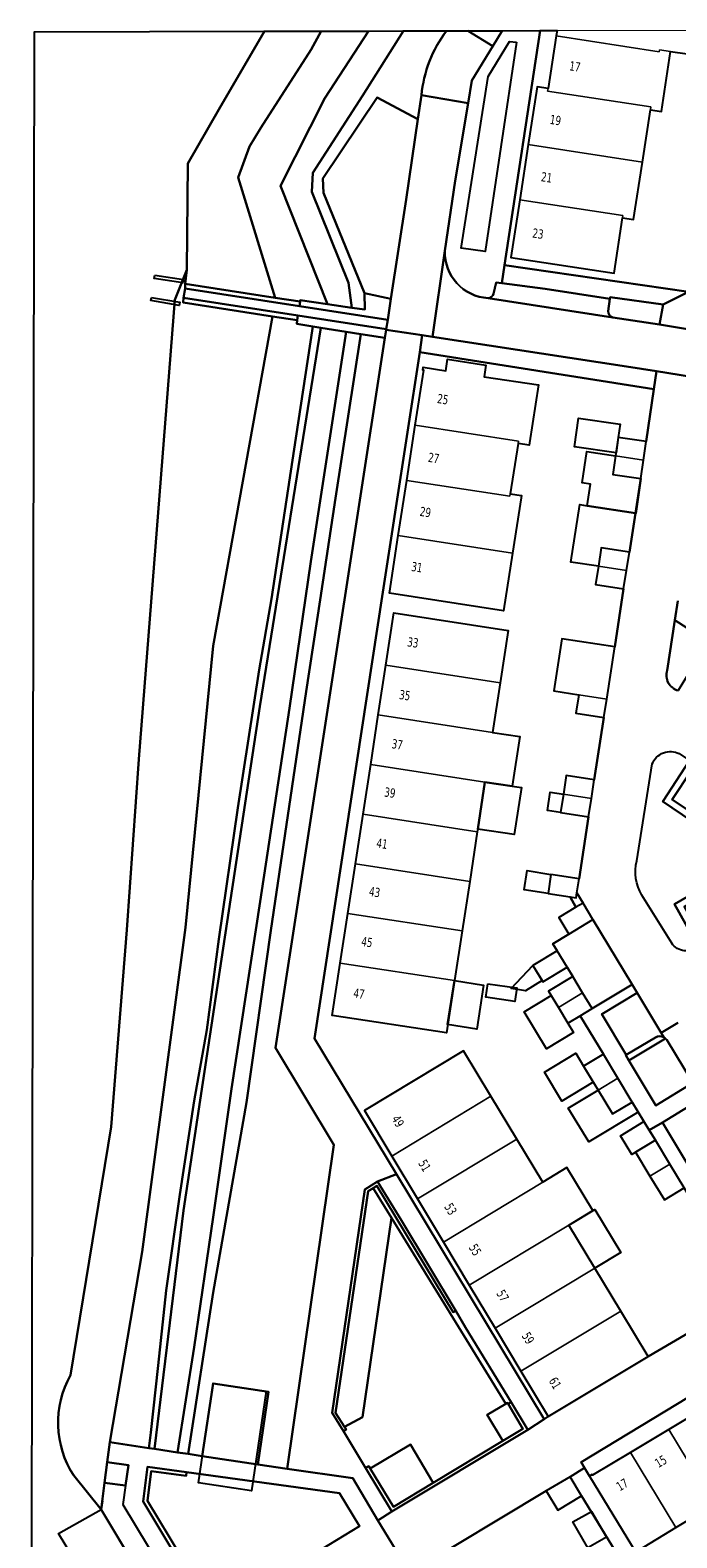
# Model space of a CAD drawing. Extents: x 136185 to 136541, y 444188 to 444483.
# Tile 3 of 9: x 136185 to 136254, y 444320 to 444483. Entities that reach past the tile are written whole.
import ezdxf
from ezdxf.enums import TextEntityAlignment as Align

# ---------------------------------------------------------------- set-up
doc = ezdxf.new("R2010")
doc.units = 0
doc.header["$LTSCALE"] = 0.001
doc.header["$MEASUREMENT"] = 0
for name, color, linetype in [('BTD_BEGROEID_TERREINDEEL', 252, 'CONTINUOUS'), ('GBI_GEBOUWINSTALLATIE', 252, 'CONTINUOUS'), ('KWD_KUNSTWERKDEEL', 252, 'CONTINUOUS'), ('OBW_OVERIG_BOUWWERK', 252, 'CONTINUOUS'), ('OTD_ONBEGROEID_TERREINDEEL', 252, 'CONTINUOUS'), ('OWT_ONDERSTEUNEND_WATERDEEL', 252, 'CONTINUOUS'), ('SHD_LIJNOBJECTEN', 252, 'CONTINUOUS'), ('SHD_SCHEIDING', 252, 'CONTINUOUS'), ('WGD_WEGDEEL', 252, 'CONTINUOUS'), ('WOZ', 252, 'CONTINUOUS'), ('WTD_WATERDEEL', 252, 'CONTINUOUS')]:
    doc.layers.add(name, color=color, linetype=linetype)
doc.layers.add('PND_BEBOUWING', color=7, linetype='CONTINUOUS', lineweight=18)
doc.styles.get("Standard").update_dxf_attribs({"font": 'verdana.ttf'})

msp = doc.modelspace()

# ---------------------------------------------------------------- linework, layer by layer
at = {"layer": 'BTD_BEGROEID_TERREINDEEL'}
for points in [[(136221.1936, 444482.4588), (136216.508, 444475.227), (136211.739, 444465.817), (136216.808, 444453.107), (136213.868, 444453.539), (136213.845, 444453.381), (136211.155, 444453.795), (136207.185, 444466.721), (136208.419, 444470.04), (136209.612, 444472.072), (136215.02, 444480.465), (136216.0946, 444482.4448)], [(136224.9656, 444482.4691), (136220.539, 444475.501), (136215.223, 444467.213), (136215.114, 444465.173), (136219.058, 444455.405), (136219.422, 444452.724), (136216.808, 444453.107), (136211.739, 444465.817), (136216.508, 444475.227), (136221.1936, 444482.4588)], [(136237.109, 444481.257), (136233.721, 444458.768), (136231.167, 444459.118), (136234.059, 444477.576), (136236.37, 444481.341)], [(136215.218, 444450.711), (136213.375, 444438.716), (136212.013, 444429.723), (136210.767, 444421.426), (136209.454, 444413.795), (136207.163, 444398.957), (136205.094, 444384.831), (136203.826, 444375.088), (136202.469, 444367.457), (136200.934, 444357.402), (136199.466, 444347.102), (136198.582, 444339.022), (136197.82, 444331.819), (136197.62, 444330.373), (136197.592, 444330.151), (136193.407, 444330.781), (136196.871, 444351.249), (136201.533, 444386.088), (136204.515, 444416.369), (136210.896, 444451.792), (136213.548, 444451.383), (136213.49, 444450.988)], [(136216.085, 444450.572), (136209.515, 444409.863), (136204.621, 444377.518), (136201.312, 444355.689), (136198.185, 444330.062), (136197.592, 444330.151), (136197.62, 444330.373), (136197.82, 444331.819), (136198.582, 444339.022), (136199.466, 444347.102), (136200.934, 444357.402), (136202.469, 444367.457), (136203.826, 444375.088), (136205.094, 444384.831), (136207.163, 444398.957), (136209.454, 444413.795), (136210.767, 444421.426), (136212.013, 444429.723), (136213.375, 444438.716), (136215.218, 444450.711)], [(136218.792, 444450.137), (136214.994, 444425.429), (136212.69, 444409.674), (136209.567, 444388.905), (136206.464, 444368.771), (136204.52, 444354.978), (136202.458, 444340.987), (136200.659, 444329.689), (136198.185, 444330.062), (136201.312, 444355.689), (136204.621, 444377.518), (136209.515, 444409.863), (136216.085, 444450.572)], [(136208.081, 444367.307), (136204.493, 444346.866), (136201.827, 444329.513), (136200.659, 444329.689), (136202.458, 444340.987), (136204.52, 444354.978), (136206.464, 444368.771), (136209.567, 444388.905), (136212.69, 444409.674), (136214.994, 444425.429), (136218.792, 444450.137), (136220.364, 444449.885), (136217.669, 444432.243), (136216, 444421.32), (136214.51, 444411.487), (136210.706, 444385.771)], [(136222.968, 444449.467), (136211.191, 444373.167), (136217.488, 444362.734), (136212.441, 444327.915), (136209.286, 444328.39), (136210.462, 444336.196), (136204.495, 444337.089), (136203.32, 444329.288), (136201.827, 444329.513), (136204.493, 444346.866), (136208.081, 444367.307), (136210.706, 444385.771), (136214.51, 444411.487), (136216, 444421.32), (136217.669, 444432.243), (136220.364, 444449.885)], [(136223.674, 444354.894), (136220.562, 444333.479), (136218.632, 444332.437), (136217.655, 444333.948), (136221.172, 444357.773), (136221.706, 444358.097)], [(136230.569, 444344.916), (136231.641, 444343.124), (136236.533, 444335.086), (136236.223, 444334.905), (136236.15, 444335.029), (136235.953, 444334.912), (136223.674, 444354.894), (136221.706, 444358.097), (136222.079, 444358.323), (136230.31, 444344.761)], [(136236.223, 444334.905), (136237.801, 444332.232), (136235.62, 444330.919), (136233.944, 444333.726), (136235.953, 444334.912), (136236.15, 444335.029)], [(136221.384, 444327.945), (136225.702, 444330.518), (136228.144, 444326.417), (136223.872, 444323.845)]]:
    msp.add_lwpolyline(points, close=True, dxfattribs=at)
for points in [[(136229.5704, 444482.4818, 0.1395), (136226.894, 444475.551), (136226.513, 444472.983), (136222.14, 444475.324), (136216.29, 444466.604), (136216.376, 444465.056), (136220.752, 444454.274), (136220.798, 444452.522), (136219.422, 444452.724), (136219.058, 444455.405), (136215.114, 444465.173), (136215.223, 444467.213), (136220.539, 444475.501), (136224.9656, 444482.4691), (136229.5704, 444482.4818)], [(136252.856, 444453.065), (136252.483, 444450.912), (136247.448, 444451.652, -0.2992), (136246.971, 444452.361), (136247.149, 444453.668), (136247.172, 444453.839), (136252.856, 444453.065)], [(136254.125, 444419.124), (136282.786, 444400.835), (136283.506, 444400.195), (136286.467, 444395.354), (136289.905, 444389.73), (136284.611, 444386.587), (136281.544, 444391.492), (136286.006, 444394.245), (136282.621, 444399.876), (136257.186, 444415.978), (136254.466, 444411.566, -0.4187), (136253.288, 444413.74), (136254.125, 444419.124)], [(136255.715, 444404.064), (136252.826, 444399.649), (136262.191, 444393.309), (136254.097, 444388.626), (136256.63, 444384.076, -0.4565), (136253.794, 444384.413), (136250.57, 444389.577, -0.1944), (136250.04, 444393.266), (136251.687, 444403.688, -0.4362), (136254.594, 444404.798), (136255.715, 444404.064)], [(136253.12, 444374.176, -0.0583), (136253.267, 444374.015), (136256.042, 444369.392), (136252.064, 444366.981), (136249.175, 444371.822), (136253.12, 444374.176)]]:
    msp.add_lwpolyline(points, format="xyb", dxfattribs=at)
at = {"layer": 'GBI_GEBOUWINSTALLATIE'}
for points in [[(136247.8, 444437.125), (136243.332, 444437.775), (136243.782, 444440.864), (136248.25, 444440.213), (136248.04, 444438.774)], [(136236.63, 444401.29), (136237.64, 444401.135), (136236.863, 444396.085), (136232.939, 444396.689), (136233.717, 444401.738)], [(136241.839, 444398.455), (136240.422, 444398.674), (136240.729, 444400.659), (136242.147, 444400.441)], [(136240.494, 444389.766), (136237.923, 444390.163), (136238.24, 444392.214), (136240.813, 444391.813)], [(136239.86, 444380.395), (136238.066, 444379.306), (136236.55, 444379.539), (136238.873, 444382.021)], [(136230.431, 444380.39), (136233.565, 444379.908), (136232.839, 444375.187), (136229.704, 444375.67)], [(136242.632, 444375.814), (136243.225, 444374.833), (136240.316, 444373.075), (136237.929, 444377.028), (136240.838, 444378.784), (136241.603, 444377.517)], [(136244.319, 444371.191), (136245.351, 444369.48), (136241.984, 444367.449), (136240.114, 444370.548), (136243.482, 444372.579)], [(136249.541, 444367.344), (136250.191, 444366.265), (136244.867, 444363.056), (136242.67, 444366.697), (136245.866, 444368.626), (136247.413, 444366.061)], [(136252.028, 444363.236), (136249.501, 444361.71), (136248.281, 444363.727), (136250.807, 444365.255)], [(136242.724, 444354.115), (136245.53, 444355.808), (136248.32, 444351.185), (136245.516, 444349.492)]]:
    msp.add_lwpolyline(points, close=True, dxfattribs=at)
at = {"layer": 'KWD_KUNSTWERKDEEL'}
for points in [[(136198.224, 444456.207), (136201.304, 444455.735), (136201.253, 444455.402), (136198.173, 444455.874)], [(136197.875, 444453.821), (136200.903, 444453.301), (136200.846, 444452.968), (136197.818, 444453.488)], [(136192.471, 444323.564), (136204.581, 444303.342), (136206.453, 444304.561), (136207.17, 444303.124), (136200.969, 444299.359), (136187.888, 444320.963)]]:
    msp.add_lwpolyline(points, close=True, dxfattribs=at)
at = {"layer": 'OBW_OVERIG_BOUWWERK'}
for points in [[(136250.47, 444434.363), (136249.926, 444430.615), (136249.878, 444430.623), (136244.698, 444431.428), (136245.062, 444433.768), (136244.149, 444433.909), (136244.665, 444437.257), (136247.75, 444436.782), (136247.462, 444434.799)], [(136249.878, 444430.623), (136249.233, 444426.447), (136246.222, 444426.912), (136245.914, 444424.923), (136242.938, 444425.384), (136243.897, 444431.552), (136244.698, 444431.428)], [(136210.216, 444336.283), (136208.625, 444325.553), (136202.92, 444326.399), (136204.511, 444337.129)], [(136246.761, 444320.572), (136244.772, 444319.426), (136243.172, 444322.204), (136245.162, 444323.349)]]:
    msp.add_lwpolyline(points, close=True, dxfattribs=at)
at = {"layer": 'OTD_ONBEGROEID_TERREINDEEL'}
for points in [[(136255.61, 444454.412), (136235.819, 444457.288), (136239.6626, 444482.5094), (136241.4641, 444482.5143), (136241.374, 444481.935), (136240.495, 444476.282), (136239.319, 444476.46), (136238.364, 444470.257), (136237.452, 444464.327), (136236.496, 444458.114), (136247.588, 444456.418), (136248.498, 444462.372), (136249.685, 444462.191), (136250.639, 444468.368), (136251.507, 444473.986), (136252.684, 444473.807), (136253.671, 444480.277), (136255.449, 444479.995)], [(136262.144, 444346.359), (136251.25, 444339.999), (136248.308, 444344.87), (136245.516, 444349.492), (136242.724, 444354.115), (136245.305, 444355.673), (136242.515, 444360.297), (136239.932, 444358.737), (136237.14, 444363.36), (136234.356, 444367.969), (136231.409, 444372.847), (136220.772, 444366.422), (136223.702, 444361.539), (136226.473, 444356.922), (136229.252, 444352.292), (136232.031, 444347.662), (136234.81, 444343.031), (136237.588, 444338.401), (136240.514, 444333.526), (136240.066, 444333.256), (136224.193, 444359.582), (136215.395, 444374.174), (136222.737, 444422.129), (136226.703, 444447.952), (136251.864, 444443.965), (136251.047, 444438.337), (136248.04, 444438.774), (136247.75, 444436.782), (136247.462, 444434.799), (136250.47, 444434.363), (136249.233, 444426.447), (136246.222, 444426.912), (136245.914, 444424.923), (136245.61, 444422.956), (136248.622, 444422.49), (136247.68, 444416.27), (136241.98, 444417.146), (136241.115, 444411.528), (136243.799, 444411.114), (136243.493, 444409.129), (136246.505, 444408.663), (136245.467, 444401.959), (136242.455, 444402.425), (136242.147, 444400.441), (136241.839, 444398.455), (136244.851, 444397.989), (136243.825, 444391.347), (136240.813, 444391.813), (136240.494, 444389.766), (136242.882, 444389.397), (136243.487, 444388.272), (136241.649, 444387.167), (136242.718, 444385.388), (136241.008, 444384.36), (136241.471, 444383.597), (136238.873, 444382.021), (136239.949, 444380.249), (136242.546, 444381.825), (136243.156, 444380.826), (136240.554, 444379.254), (136241.603, 444377.517), (136242.632, 444375.814), (136243.95, 444376.61), (136246.448, 444372.475), (136244.319, 444371.191), (136245.866, 444368.626), (136247.413, 444366.061), (136249.541, 444367.344), (136251.376, 444364.312), (136252.028, 444363.236), (136249.897, 444361.949), (136251.449, 444359.381), (136252.997, 444356.821), (136255.128, 444358.108)], [(136257.609, 444357.165), (136252.78, 444365.161), (136256.142, 444367.194)], [(136225.643, 444316.735), (136240.304, 444325.541), (136241.542, 444323.478), (136244.097, 444325.013), (136248.39, 444317.999)], [(136250.175, 444319.142), (136254.241, 444321.595), (136258.352, 444324.074)]]:
    msp.add_lwpolyline(points, dxfattribs=at)
for points in [[(136226.513, 444472.983), (136225.238, 444464.363), (136223.607, 444453.661), (136220.752, 444454.274), (136216.376, 444465.056), (136216.29, 444466.604), (136222.14, 444475.324)], [(136201.491, 444455.28), (136211.155, 444453.795), (136213.845, 444453.381), (136213.771, 444452.884), (136201.48, 444454.772)], [(136201.325, 444453.765), (136213.62, 444451.868), (136213.548, 444451.383), (136210.896, 444451.792), (136201.272, 444453.277)], [(136224.4, 444428.234), (136225.313, 444434.164), (136226.226, 444440.094), (136227.134, 444445.991), (136227.025, 444446.008), (136227.074, 444446.318), (136229.51, 444445.95), (136229.7, 444447.181), (136233.823, 444446.547), (136233.631, 444445.302), (136239.461, 444444.422), (136238.495, 444438.206), (136238.456, 444437.952), (136237.281, 444438.137), (136236.438, 444432.703), (136237.63, 444432.526), (136237.591, 444432.275), (136236.677, 444426.345), (136235.72, 444420.136), (136223.444, 444422.021)], [(136218.162, 444382.278), (136218.98, 444387.616), (136219.798, 444392.954), (136220.616, 444398.291), (136221.434, 444403.629), (136222.252, 444408.967), (136223.07, 444414.304), (136223.931, 444419.924), (136236.226, 444418.037), (136236.225, 444418.032), (136235.36, 444412.413), (136234.539, 444407.076), (136237.452, 444406.628), (136236.63, 444401.29), (136233.717, 444401.738), (136232.939, 444396.689), (136232.895, 444396.401), (136232.074, 444391.064), (136231.252, 444385.727), (136230.431, 444380.39), (136229.566, 444374.774), (136217.3, 444376.652)], [(136243.589, 444389.836), (136244.253, 444388.733), (136243.487, 444388.272), (136242.882, 444389.397), (136243.506, 444389.3)], [(136245.323, 444386.955), (136249.522, 444379.977), (136245.234, 444377.386), (136244.206, 444379.088), (136243.156, 444380.826), (136242.546, 444381.825), (136241.471, 444383.597), (136241.008, 444384.36), (136242.718, 444385.388)], [(136223.674, 444354.894), (136235.953, 444334.912), (136233.944, 444333.726), (136235.62, 444330.919), (136228.144, 444326.417), (136225.702, 444330.518), (136221.384, 444327.945), (136221.222, 444328.213), (136220.869, 444328.021), (136218.516, 444331.964), (136218.811, 444332.16), (136218.632, 444332.437), (136220.562, 444333.479)], [(136261.708, 444337.092), (136257.594, 444334.62), (136253.479, 444332.148), (136249.365, 444329.675), (136245.287, 444327.225), (136245.237, 444327.311), (136244.956, 444327.147), (136244.426, 444328.024), (136244.054, 444328.637), (136287.661, 444355.04), (136288.108, 444354.302), (136287.843, 444354.139), (136287.901, 444354.045), (136282.263, 444350.643), (136276.612, 444347.233), (136270.961, 444343.823), (136265.366, 444340.446), (136265.309, 444340.54), (136265.254, 444340.507), (136265.035, 444340.375), (136265.604, 444339.433)], [(136203.32, 444329.288), (136204.495, 444337.089), (136210.462, 444336.196), (136209.286, 444328.39)], [(136201.64, 444327.565), (136218.096, 444325.295), (136220.216, 444321.741), (136206.222, 444313.227), (136206.016, 444313.591), (136204.541, 444312.713), (136197.435, 444324.471), (136197.844, 444327.656), (136201.588, 444327.162)]]:
    msp.add_lwpolyline(points, close=True, dxfattribs=at)
at = {"layer": 'OWT_ONDERSTEUNEND_WATERDEEL'}
msp.add_lwpolyline([(136216.0946, 444482.4448), (136215.02, 444480.465), (136209.612, 444472.072), (136208.419, 444470.04), (136207.185, 444466.721), (136211.155, 444453.795), (136201.491, 444455.28), (136201.686, 444456.785), (136201.781, 444468.208), (136205.118, 444474.033), (136210.0065, 444482.4282)], close=True, dxfattribs=at)
msp.add_lwpolyline([(136204.515, 444416.369), (136201.533, 444386.088), (136196.871, 444351.249), (136193.407, 444330.781), (136193.127, 444328.622), (136192.84, 444326.407), (136192.471, 444323.564), (136189.526, 444327.186, -0.2812), (136189.181, 444338), (136193.536, 444364.691), (136195.231, 444385.841), (136196.514, 444404.202), (136200.385, 444453.585), (136201.686, 444456.785), (136201.491, 444455.28), (136201.48, 444454.772), (136201.325, 444453.765), (136201.272, 444453.277), (136210.896, 444451.792), (136204.515, 444416.369)], format="xyb", dxfattribs=at)
at = {"layer": 'PND_BEBOUWING'}
for points in [[(136253.671, 444480.277), (136252.684, 444473.807), (136251.507, 444473.986), (136251.555, 444474.297), (136240.452, 444476.006), (136240.495, 444476.282), (136241.374, 444481.935), (136252.453, 444480.23), (136252.488, 444480.456)], [(136255.8458, 444482.5538), (136255.449, 444479.995), (136253.671, 444480.277), (136252.488, 444480.456), (136252.453, 444480.23), (136241.374, 444481.935), (136241.4641, 444482.5143)], [(136251.507, 444473.986), (136250.639, 444468.368), (136238.364, 444470.257), (136239.319, 444476.46), (136240.495, 444476.282), (136240.452, 444476.006), (136251.555, 444474.297)], [(136250.639, 444468.368), (136249.685, 444462.191), (136248.498, 444462.372), (136248.536, 444462.621), (136237.452, 444464.327), (136238.364, 444470.257)], [(136248.498, 444462.372), (136247.588, 444456.418), (136236.496, 444458.114), (136237.452, 444464.327), (136248.536, 444462.621)], [(136239.461, 444444.422), (136238.495, 444438.206), (136238.456, 444437.952), (136237.281, 444438.137), (136237.32, 444438.387), (136226.226, 444440.094), (136227.134, 444445.991), (136227.025, 444446.008), (136227.074, 444446.318), (136229.51, 444445.95), (136229.7, 444447.181), (136233.823, 444446.547), (136233.631, 444445.302)], [(136237.281, 444438.137), (136236.438, 444432.703), (136236.4, 444432.458), (136225.313, 444434.164), (136226.226, 444440.094), (136237.32, 444438.387)], [(136251.047, 444438.337), (136250.754, 444436.319), (136247.75, 444436.782), (136248.04, 444438.774)], [(136250.754, 444436.319), (136250.47, 444434.363), (136247.462, 444434.799), (136247.75, 444436.782)], [(136237.591, 444432.275), (136236.677, 444426.345), (136224.4, 444428.234), (136225.313, 444434.164), (136236.4, 444432.458), (136236.438, 444432.703), (136237.63, 444432.526)], [(136236.677, 444426.345), (136235.72, 444420.136), (136223.444, 444422.021), (136224.4, 444428.234)], [(136249.233, 444426.447), (136248.926, 444424.459), (136245.914, 444424.923), (136246.222, 444426.912)], [(136248.926, 444424.459), (136248.622, 444422.49), (136245.61, 444422.956), (136245.914, 444424.923)], [(136236.225, 444418.032), (136235.36, 444412.413), (136223.07, 444414.304), (136223.931, 444419.924), (136236.226, 444418.037)], [(136247.68, 444416.27), (136246.811, 444410.65), (136243.799, 444411.114), (136241.115, 444411.528), (136241.98, 444417.146)], [(136235.36, 444412.413), (136234.539, 444407.076), (136222.252, 444408.967), (136223.07, 444414.304)], [(136246.811, 444410.65), (136246.505, 444408.663), (136243.493, 444409.129), (136243.799, 444411.114)], [(136237.452, 444406.628), (136236.63, 444401.29), (136233.717, 444401.738), (136221.434, 444403.629), (136222.252, 444408.967), (136234.539, 444407.076)], [(136233.717, 444401.738), (136232.939, 444396.689), (136232.895, 444396.401), (136220.616, 444398.291), (136221.434, 444403.629)], [(136245.467, 444401.959), (136245.16, 444399.977), (136242.147, 444400.441), (136242.455, 444402.425)], [(136245.16, 444399.977), (136244.851, 444397.989), (136241.839, 444398.455), (136242.147, 444400.441)], [(136232.895, 444396.401), (136232.074, 444391.064), (136219.798, 444392.954), (136220.616, 444398.291)], [(136232.074, 444391.064), (136231.252, 444385.727), (136218.98, 444387.616), (136219.798, 444392.954)], [(136243.825, 444391.347), (136243.589, 444389.836), (136243.506, 444389.3), (136242.882, 444389.397), (136240.494, 444389.766), (136240.813, 444391.813)], [(136231.252, 444385.727), (136230.431, 444380.39), (136218.162, 444382.278), (136218.98, 444387.616)], [(136244.253, 444388.733), (136245.323, 444386.955), (136242.718, 444385.388), (136241.649, 444387.167), (136243.487, 444388.272)], [(136241.471, 444383.597), (136242.546, 444381.825), (136239.949, 444380.249), (136238.873, 444382.021)], [(136230.431, 444380.39), (136229.566, 444374.774), (136217.3, 444376.652), (136218.162, 444382.278)], [(136243.156, 444380.826), (136244.206, 444379.088), (136241.603, 444377.517), (136240.554, 444379.254)], [(136244.206, 444379.088), (136245.234, 444377.386), (136243.95, 444376.61), (136242.632, 444375.814), (136241.603, 444377.517)], [(136234.356, 444367.969), (136223.702, 444361.539), (136220.772, 444366.422), (136231.409, 444372.847)], [(136246.448, 444372.475), (136247.994, 444369.91), (136245.866, 444368.626), (136244.319, 444371.191)], [(136247.994, 444369.91), (136249.541, 444367.344), (136247.413, 444366.061), (136245.866, 444368.626)], [(136237.14, 444363.36), (136226.473, 444356.922), (136223.702, 444361.539), (136234.356, 444367.969)], [(136239.932, 444358.737), (136229.252, 444352.292), (136226.473, 444356.922), (136237.14, 444363.36)], [(136252.028, 444363.236), (136253.581, 444360.668), (136251.449, 444359.381), (136249.897, 444361.949)], [(136239.932, 444358.737), (136242.515, 444360.297), (136245.305, 444355.673), (136242.724, 444354.115), (136232.031, 444347.662), (136229.252, 444352.292)], [(136253.581, 444360.668), (136255.128, 444358.108), (136252.997, 444356.821), (136251.449, 444359.381)], [(136245.516, 444349.492), (136234.81, 444343.031), (136232.031, 444347.662), (136242.724, 444354.115)], [(136248.308, 444344.87), (136237.588, 444338.401), (136234.81, 444343.031), (136245.516, 444349.492)], [(136251.25, 444339.999), (136240.514, 444333.526), (136237.588, 444338.401), (136248.308, 444344.87)], [(136257.594, 444334.62), (136262.462, 444326.554), (136258.352, 444324.074), (136253.479, 444332.148)], [(136253.479, 444332.148), (136258.352, 444324.074), (136254.241, 444321.595), (136249.365, 444329.675)], [(136249.365, 444329.675), (136254.241, 444321.595), (136250.175, 444319.142), (136250.234, 444319.049), (136249.961, 444318.876), (136244.956, 444327.147), (136245.237, 444327.311), (136245.287, 444327.225)], [(136242.858, 444327.075), (136244.097, 444325.013), (136241.542, 444323.478), (136240.304, 444325.541)]]:
    msp.add_lwpolyline(points, close=True, dxfattribs=at)
at = {"layer": 'SHD_LIJNOBJECTEN'}
for points in [[(136195.078, 444326.114), (136194.806, 444324.068), (136201.477, 444312.995)], [(136192.604, 444324.471), (136192.471, 444323.564), (136200.023, 444310.917), (136204.601, 444303.357), (136206.492, 444304.573), (136207.488, 444302.735)]]:
    msp.add_lwpolyline(points, dxfattribs=at)
at = {"layer": 'SHD_SCHEIDING'}
for points in [[(136218.516, 444331.964), (136217.295, 444333.935), (136220.812, 444357.956), (136222.181, 444358.798), (136224.761, 444354.619), (136230.569, 444344.916), (136230.31, 444344.761), (136222.079, 444358.323), (136221.706, 444358.097), (136221.172, 444357.773), (136217.655, 444333.948), (136218.632, 444332.437), (136218.811, 444332.16)], [(136238.341, 444332.115), (136223.689, 444323.315), (136220.869, 444328.021), (136221.222, 444328.213), (136221.384, 444327.945), (136223.872, 444323.845), (136228.144, 444326.417), (136235.62, 444330.919), (136237.801, 444332.232), (136236.223, 444334.905), (136236.533, 444335.086)], [(136197.844, 444327.656), (136197.435, 444324.471), (136204.541, 444312.713), (136206.016, 444313.591), (136206.222, 444313.227), (136205.92, 444313.047), (136204.35, 444312.11), (136196.974, 444324.406), (136197.452, 444328.128), (136201.64, 444327.565), (136201.588, 444327.162)]]:
    msp.add_lwpolyline(points, close=True, dxfattribs=at)
at = {"layer": 'WGD_WEGDEEL'}
for points in [[(136231.8584, 444482.488), (136234.558, 444480.847), (136232.298, 444477.129), (136231.894, 444474.715), (136226.894, 444475.551, -0.1395), (136229.5704, 444482.4818), (136231.8584, 444482.488)], [(136239.6626, 444482.5094), (136235.819, 444457.288), (136235.525, 444455.358), (136234.937, 444455.433), (136234.651, 444454.218, -0.2859), (136234.046, 444453.747, -0.407), (136229.406, 444458.841), (136230.496, 444466.358), (136231.894, 444474.715), (136232.298, 444477.129), (136234.558, 444480.847), (136235.562, 444482.4982), (136239.6626, 444482.5094)], [(136259.669, 444444.693), (136252.142, 444445.883), (136248.927, 444446.392), (136228.065, 444449.596), (136229.406, 444458.841, 0.407), (136234.046, 444453.747), (136247.448, 444451.652), (136252.483, 444450.912), (136259.592, 444449.748, -0.0275)], [(136247.149, 444453.668), (136246.971, 444452.361, 0.2992), (136247.448, 444451.652), (136234.046, 444453.747, 0.2859), (136234.651, 444454.218), (136234.937, 444455.433), (136235.525, 444455.358), (136240.204, 444454.764), (136247.149, 444453.668)], [(136254.448, 444421.2), (136254.125, 444419.124), (136253.288, 444413.74, 0.4187), (136254.466, 444411.566)], [(136268.869, 444391.053), (136256.63, 444384.076, -0.4565), (136253.794, 444384.413), (136250.57, 444389.577, -0.1944), (136250.04, 444393.266), (136251.687, 444403.688, -0.4362), (136254.594, 444404.798), (136255.715, 444404.064), (136265.232, 444397.558), (136265.332, 444397.491), (136269.612, 444394.617, -0.5728), (136268.869, 444391.053)], [(136268.676, 444391.011, -0.2894), (136267.471, 444391.562), (136265.843, 444394.569), (136255.119, 444388.341), (136256.838, 444385.27, -0.3254), (136256.63, 444384.076), (136254.097, 444388.626), (136262.191, 444393.309), (136252.826, 444399.649), (136255.715, 444404.064, -0.3455), (136255.869, 444402.926), (136253.832, 444399.877), (136262.264, 444394.237), (136264.137, 444397.12, -0.2493), (136265.232, 444397.558), (136265.332, 444397.491), (136262.813, 444393.748), (136266.076, 444395.455), (136268.676, 444391.011)], [(136255.715, 444404.064), (136265.232, 444397.558, 0.2493), (136264.137, 444397.12), (136262.264, 444394.237), (136253.832, 444399.877), (136255.869, 444402.926, 0.3455), (136255.715, 444404.064)], [(136250.065, 444379.075), (136252.643, 444374.791), (136252.939, 444374.299, 0.2542), (136252.046, 444374.284), (136248.909, 444372.412), (136246.289, 444376.803), (136250.065, 444379.075)], [(136249.175, 444371.822), (136252.064, 444366.981), (136256.042, 444369.392), (136253.267, 444374.015, 0.0583), (136253.12, 444374.176, 0.0596), (136252.939, 444374.299), (136252.643, 444374.791), (136254.438, 444375.871)], [(136253.12, 444374.176), (136249.175, 444371.822), (136248.846, 444372.374), (136248.909, 444372.412), (136252.046, 444374.284, -0.2542), (136252.939, 444374.299, -0.0596), (136253.12, 444374.176)]]:
    msp.add_lwpolyline(points, format="xyb", dxfattribs=at)
for points in [[(136237.109, 444481.257), (136233.721, 444458.768), (136231.167, 444459.118), (136234.059, 444477.576), (136236.37, 444481.341)], [(136235.562, 444482.4982), (136234.558, 444480.847), (136231.8584, 444482.488)], [(136230.496, 444466.358), (136229.406, 444458.841), (136228.065, 444449.596), (136226.981, 444449.763), (136223.101, 444450.358), (136223.108, 444450.404), (136223.266, 444451.425), (136223.607, 444453.661), (136225.238, 444464.363), (136226.513, 444472.983), (136226.894, 444475.551), (136231.894, 444474.715)], [(136235.819, 444457.288), (136255.61, 444454.412), (136252.856, 444453.065), (136247.172, 444453.839), (136247.149, 444453.668), (136240.204, 444454.764), (136235.525, 444455.358)], [(136201.325, 444453.765), (136201.48, 444454.772), (136213.771, 444452.884), (136223.266, 444451.425), (136223.108, 444450.404), (136213.62, 444451.868)], [(136223.607, 444453.661), (136223.266, 444451.425), (136213.771, 444452.884), (136213.845, 444453.381), (136213.868, 444453.539), (136216.808, 444453.107), (136219.422, 444452.724), (136220.798, 444452.522), (136220.752, 444454.274)], [(136223.108, 444450.404), (136223.101, 444450.358), (136222.968, 444449.467), (136220.364, 444449.885), (136218.792, 444450.137), (136216.085, 444450.572), (136215.218, 444450.711), (136213.49, 444450.988), (136213.548, 444451.383), (136213.62, 444451.868)], [(136220.812, 444357.956), (136217.295, 444333.935), (136218.516, 444331.964), (136220.869, 444328.021), (136223.689, 444323.315), (136222.189, 444322.348), (136219.509, 444326.911), (136212.441, 444327.915), (136217.488, 444362.734), (136211.191, 444373.167), (136222.968, 444449.467), (136223.101, 444450.358), (136226.981, 444449.763), (136226.703, 444447.952), (136222.737, 444422.129), (136215.395, 444374.174), (136224.193, 444359.582), (136222.181, 444358.798)], [(136252.142, 444445.883), (136251.864, 444443.965), (136226.703, 444447.952), (136226.981, 444449.763), (136228.065, 444449.596), (136248.927, 444446.392)], [(136287.661, 444355.04), (136244.054, 444328.637), (136244.426, 444328.024), (136242.858, 444327.075), (136240.304, 444325.541), (136225.643, 444316.735), (136225.25, 444317.374), (136222.189, 444322.348), (136223.689, 444323.315), (136238.341, 444332.115), (136240.066, 444333.256), (136240.514, 444333.526), (136251.25, 444339.999), (136262.144, 444346.359), (136263.616, 444347.218), (136303.163, 444371.081), (136304.738, 444372.075), (136310.638, 444375.801), (136311.582, 444374.158), (136311.639, 444374.193), (136313.778, 444370.72), (136312.035, 444369.673), (136289.014, 444355.852)], [(136252.78, 444365.161), (136257.609, 444357.165), (136263.112, 444348.052), (136263.616, 444347.218), (136262.144, 444346.359), (136260.71, 444348.853), (136259.16, 444351.42), (136257.612, 444353.982), (136255.128, 444358.108), (136253.581, 444360.668), (136252.028, 444363.236), (136251.376, 444364.312)], [(136224.193, 444359.582), (136240.066, 444333.256), (136238.341, 444332.115), (136236.533, 444335.086), (136231.641, 444343.124), (136230.569, 444344.916), (136224.761, 444354.619), (136222.181, 444358.798)], [(136195.409, 444328.326), (136195.078, 444326.114), (136192.84, 444326.407), (136193.127, 444328.622)], [(136244.956, 444327.147), (136249.961, 444318.876), (136255.416, 444309.842), (136253.87, 444308.908), (136251.488, 444312.853), (136249.936, 444315.43), (136249.341, 444316.419), (136248.39, 444317.999), (136244.097, 444325.013), (136242.858, 444327.075), (136244.426, 444328.024)]]:
    msp.add_lwpolyline(points, close=True, dxfattribs=at)
for points in [[(136259.592, 444449.748), (136252.483, 444450.912), (136252.856, 444453.065), (136255.61, 444454.412)], [(136254.438, 444375.871), (136252.643, 444374.791), (136250.065, 444379.075), (136249.522, 444379.977), (136245.323, 444386.955), (136244.253, 444388.733), (136243.589, 444389.836), (136243.825, 444391.347), (136244.851, 444397.989), (136245.16, 444399.977), (136245.467, 444401.959), (136246.505, 444408.663), (136246.811, 444410.65), (136247.68, 444416.27), (136248.622, 444422.49), (136248.926, 444424.459), (136249.233, 444426.447), (136250.47, 444434.363), (136250.754, 444436.319), (136251.047, 444438.337), (136251.864, 444443.965), (136252.142, 444445.883), (136259.669, 444444.693)], [(136282.786, 444400.835), (136254.125, 444419.124), (136254.448, 444421.2)], [(136256.142, 444367.194), (136252.78, 444365.161), (136251.376, 444364.312), (136249.541, 444367.344), (136247.994, 444369.91), (136246.448, 444372.475), (136243.95, 444376.61), (136245.234, 444377.386), (136249.522, 444379.977), (136250.065, 444379.075), (136246.289, 444376.803), (136248.909, 444372.412), (136248.846, 444372.374), (136249.175, 444371.822)], [(136203.979, 444304.348), (136192.471, 444323.564), (136192.84, 444326.407), (136195.078, 444326.114), (136195.409, 444328.326), (136193.127, 444328.622), (136193.407, 444330.781), (136197.592, 444330.151), (136198.185, 444330.062), (136200.659, 444329.689), (136201.827, 444329.513), (136203.32, 444329.288), (136209.286, 444328.39), (136212.441, 444327.915), (136219.509, 444326.911), (136222.189, 444322.348), (136225.25, 444317.374)], [(136206.222, 444313.227), (136220.216, 444321.741), (136218.096, 444325.295), (136201.64, 444327.565), (136197.452, 444328.128), (136196.974, 444324.406), (136204.35, 444312.11)]]:
    msp.add_lwpolyline(points, dxfattribs=at)
at = {"layer": 'WOZ'}
msp.add_lwpolyline([(136234.018, 444380.047), (136237.126, 444379.606), (136236.921, 444378.162), (136233.813, 444378.604)], close=True, dxfattribs=at)
at = {"layer": 'WTD_WATERDEEL'}
msp.add_lwpolyline([(136184.8322, 444219.0405), (136185.3163, 444482.3605), (136210.0065, 444482.4282)], dxfattribs=at)
msp.add_lwpolyline([(136210.0065, 444482.4282), (136205.118, 444474.033), (136201.781, 444468.208), (136201.686, 444456.785), (136200.385, 444453.585), (136196.514, 444404.202), (136195.231, 444385.841), (136193.536, 444364.691), (136189.181, 444338, 0.2812), (136189.526, 444327.186), (136192.471, 444323.564), (136203.979, 444304.348)], format="xyb", dxfattribs=at)

# ---------------------------------------------------------------- texts
at = {"layer": 'PND_BEBOUWING', "width": 0.68}
for s, rotation, p in [('17', 351.1593, (136243.393, 444478.648)), ('19', 351.2452, (136241.299, 444472.889)), ('21', 351.2567, (136240.352, 444466.738)), ('23', 351.2509, (136239.42, 444460.679)), ('25', 351.2452, (136229.186, 444442.891)), ('27', 351.2452, (136228.214, 444436.577)), ('29', 351.2452, (136227.318, 444430.756)), ('31', 351.2509, (136226.407, 444424.838)), ('33', 351.291, (136225.973, 444416.743)), ('35', 351.2853, (136225.104, 444411.075)), ('37', 351.2853, (136224.294, 444405.79)), ('39', 351.2853, (136223.5, 444400.603)), ('41', 351.2853, (136222.658, 444395.114)), ('43', 351.2853, (136221.861, 444389.914)), ('45', 351.2853, (136221.037, 444384.534)), ('47', 351.291, (136220.189, 444378.999)), ('49', 300.9682, (136224.373, 444365.28)), ('51', 300.9739, (136227.234, 444360.513)), ('53', 300.9739, (136230.037, 444355.842)), ('55', 300.9739, (136232.669, 444351.457)), ('57', 300.9682, (136235.63, 444346.523)), ('59', 300.9624, (136238.361, 444341.971)), ('61', 300.9739, (136241.265, 444337.132)), ('15', 31.0085, (136252.621, 444328.715)), ('17', 30.997, (136248.465, 444326.218))]:
    msp.add_text(s, height=1, rotation=rotation, dxfattribs=at).set_placement(p, align=Align.MIDDLE)

doc.saveas('drawing.dxf')
